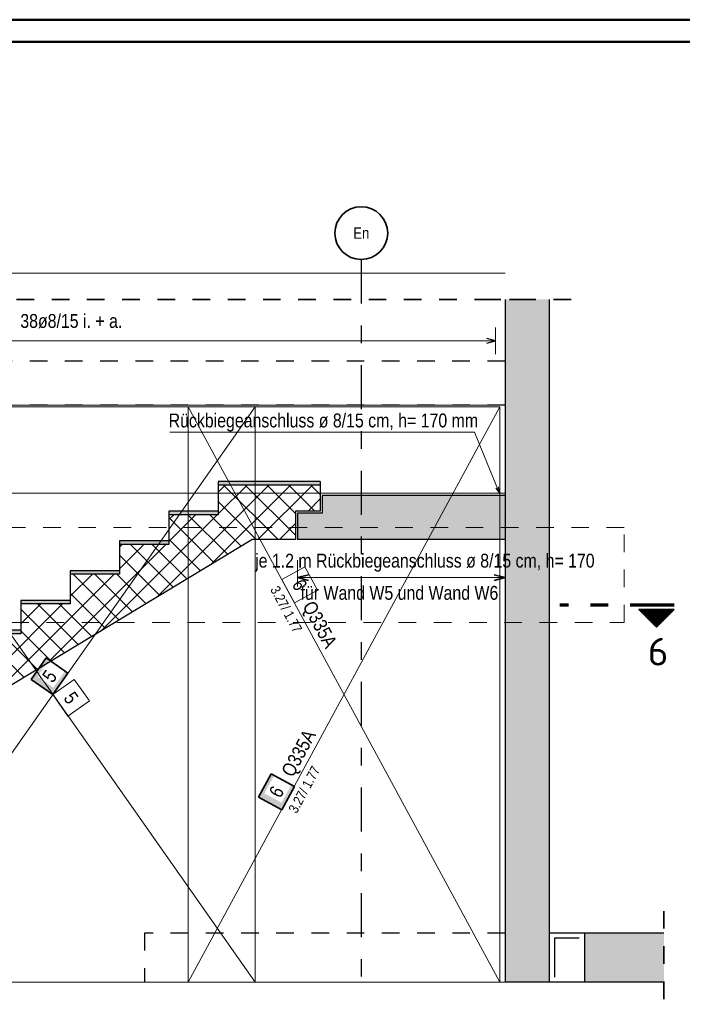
# Model space of a CAD drawing. Header units: millimetres. Extents: x 0 to 44.7, y 0 to 21.
# Tile 16 of 19: x 30.3 to 34.1, y 15.4 to 21. Entities that reach past the tile are written whole.
import ezdxf
from ezdxf.enums import TextEntityAlignment as Align

# ---------------------------------------------------------------- set-up
doc = ezdxf.new("R2010")
doc.units = ezdxf.units.MM
doc.linetypes.add('DASHDOTX2', pattern=[2, 1, -0.5, 0, -0.5])
doc.linetypes.add('HIDDEN', pattern=[0.375, 0.25, -0.125])
doc.layers.add('Achsen', color=7, linetype='Continuous', lineweight=20)
doc.layers.add('Grundebene', color=7, linetype='Continuous', lineweight=20)
doc.styles.add('Arial Narrow', font='ARIALN.TTF')
doc.styles.add('isocp', font='isocp', dxfattribs={"width": 1.1})
doc.linetypes.add('STRAKON_Linetype_13', pattern='A,15,[130,ltypeshp.shx,S=1.875,R=-30,X=0,Y=0],-1.875,[130,ltypeshp.shx,S=1.875,R=-30,X=0,Y=0]', length=16.875)

msp = doc.modelspace()

# ---------------------------------------------------------------- hatches: boundary and pattern name
at = {"lineweight": 50}
h = msp.add_hatch(dxfattribs=at)
h.set_pattern_fill('Mau', color=4, scale=0.01, angle=270, style=0, pattern_type=2)
h.set_pattern_definition([(270, (0, 0), (0.01, -2e-18), [])])
h.paths.add_polyline_path([(33.847158, 17.673106), (33.947158, 17.573106), (34.047158, 17.673106)])
at = {"lineweight": 35, "true_color": 0xffffff}
for points in [[(30.481494, 17.398726), (30.395198, 17.276036), (30.517888, 17.18974), (30.604184, 17.31243)], [(31.758274, 16.739054), (31.68688, 16.607134), (31.8188, 16.53574), (31.890194, 16.667659)]]:
    msp.add_hatch(color=7, dxfattribs=at).paths.add_polyline_path(points)
at = {"layer": 'Grundebene', "lineweight": 50, "true_color": 0xd7ffd7}
for points in [[(33.087499, 19.084732), (33.337499, 19.084732), (33.337499, 19.435027), (33.087499, 19.435027)], [(33.087599, 18.834738), (33.337599, 18.834738), (33.337599, 19.084738), (33.087599, 19.084738)], [(33.087599, 15.834738), (33.337599, 15.834738), (33.337599, 18.834738), (33.087599, 18.834738)], [(33.087599, 15.554738), (33.337599, 15.554738), (33.337599, 15.834738), (33.087599, 15.834738)], [(33.537552, 15.554738), (33.989492, 15.554738), (33.989492, 15.834738), (33.537552, 15.834738)]]:
    msp.add_hatch(color=254, dxfattribs=at).paths.add_polyline_path(points)
at = {"layer": 'Grundebene', "lineweight": 13}
h = msp.add_hatch(dxfattribs=at)
h.set_pattern_fill('FT', color=6, scale=0.01, angle=45, style=0, pattern_type=2)
h.set_pattern_definition([(45, (0, 0), (-0.06187184, 0.06187184), []), (135, (0, 0), (-0.06187184, -0.06187184), [])])
h.paths.add_polyline_path([(31.897499, 18.232764), (32.037499, 18.232764), (32.037499, 18.380764), (31.457499, 18.380764), (31.457499, 18.211764), (31.177499, 18.211764), (31.177499, 18.042764), (30.897499, 18.042764), (30.897499, 17.873764), (30.617499, 17.873764), (30.617499, 17.704764), (30.337499, 17.704764), (30.337499, 17.535764), (30.057499, 17.535764), (30.057499, 17.366764), (29.777499, 17.366764), (29.777499, 17.197764), (29.497499, 17.197764), (29.497499, 17.028764), (29.217499, 17.028764), (29.217499, 16.859764), (28.937499, 16.859764), (28.937499, 16.690764), (28.657499, 16.690764), (28.657499, 16.521764), (28.377499, 16.521764), (28.377499, 16.352764), (28.097499, 16.352764), (28.097499, 16.183764), (27.817499, 16.183764), (27.817499, 16.014764), (27.197499, 16.014764), (27.197499, 15.716764), (27.337499, 15.716764), (27.337499, 15.554764), (27.481113, 15.554764), (31.649634, 18.070764), (31.897499, 18.070764)])
at = {"layer": 'Grundebene', "lineweight": 50, "true_color": 0xffbf80}
for points in [[(32.037499, 18.380764), (32.037499, 18.400764), (31.457499, 18.400764), (31.457499, 18.380764)], [(31.457499, 18.211764), (31.457499, 18.231764), (31.177499, 18.231764), (31.177499, 18.211764)], [(31.177499, 18.042764), (31.177499, 18.062764), (30.897499, 18.062764), (30.897499, 18.042764)], [(30.897499, 17.873764), (30.897499, 17.893764), (30.617499, 17.893764), (30.617499, 17.873764)], [(30.617499, 17.704764), (30.617499, 17.724764), (30.337499, 17.724764), (30.337499, 17.704764)], [(30.337499, 17.535764), (30.337499, 17.555764), (30.057499, 17.555764), (30.057499, 17.535764)]]:
    msp.add_hatch(color=31, dxfattribs=at).paths.add_polyline_path(points)
at = {"layer": 'Grundebene', "lineweight": 13, "true_color": 0xd7ffd7}
msp.add_hatch(color=254, dxfattribs=at).paths.add_polyline_path([(31.907499, 18.070764), (33.087499, 18.070764), (33.087499, 18.320764), (32.047499, 18.320764), (32.047499, 18.220764), (31.907499, 18.220764)])

# ---------------------------------------------------------------- linework, layer by layer
at = {"color": 4, "linetype": 'Continuous', "lineweight": 50}
for p, q in [((43.75, 21.025), (0, 21.025)), ((43.625, 20.9), (0.5, 20.9))]:
    msp.add_line(p, q, dxfattribs=at)
at = {"color": 9, "linetype": 'Continuous', "lineweight": 0}
for p, q in [((33.087499, 19.584732), (27.417889, 19.584732)), ((31.667886, 18.824737), (29.367889, 18.824737)), ((33.057598, 18.824734), (31.287886, 18.824734)), ((31.287886, 18.824734), (31.287886, 15.554738)), ((31.667886, 15.554742), (31.667886, 18.824737)), ((33.057598, 15.554738), (33.057598, 18.824734)), ((33.087599, 18.334738), (27.417889, 18.334738)), ((31.950719, 17.915131), (31.818799, 17.843736)), ((32.022114, 17.783211), (31.950719, 17.915131)), ((31.818799, 17.843736), (31.890194, 17.711816)), ((31.890194, 17.711816), (32.022114, 17.783211)), ((30.726873, 17.153346), (30.640577, 17.276037)), ((30.517886, 17.189741), (30.604182, 17.06705)), ((30.604182, 17.06705), (30.726873, 17.153346)), ((29.367889, 15.554742), (31.667886, 15.554742)), ((31.287886, 15.554738), (33.057598, 15.554738)), ((31.287886, 15.554738), (31.287886, 15.554738))]:
    msp.add_line(p, q, dxfattribs=at)
at = {"color": 2, "linetype": 'HIDDEN', "lineweight": 35, "ltscale": 0.25}
for p, q in [((33.212499, 19.435027), (27.292911, 19.435027)), ((33.462499, 19.435027), (32.962499, 19.435027)), ((33.989492, 15.959738), (33.989492, 15.429738))]:
    msp.add_line(p, q, dxfattribs=at)
at = {"color": 5, "linetype": 'Continuous', "lineweight": 18}
for p, q in [((33.033596, 19.125), (33.033596, 19.275)), ((27.471889, 19.2), (33.033596, 19.2)), ((31.18214, 18.680971), (32.913527, 18.680971)), ((32.913527, 18.680971), (33.053848, 18.338978)), ((33.053848, 18.338978), (33.035023, 18.363681)), ((33.049897, 18.369784), (33.053848, 18.338978))]:
    msp.add_line(p, q, dxfattribs=at)
at = {"color": 3, "linetype": 'Continuous', "lineweight": 25}
for p, q in [((33.033596, 19.2), (32.983596, 19.213397)), ((32.983596, 19.186603), (33.033596, 19.2)), ((33.537552, 15.834738), (33.337599, 15.834738)), ((33.537552, 15.554738), (33.337599, 15.554738))]:
    msp.add_line(p, q, dxfattribs=at)
at = {"color": 3, "linetype": 'HIDDEN', "lineweight": 25, "ltscale": 0.25}
for p, q in [((33.087499, 19.084732), (28.574941, 19.084732)), ((33.087599, 18.834738), (28.574941, 18.834738)), ((33.087599, 15.834738), (31.040098, 15.834738)), ((31.040098, 15.834738), (31.040098, 15.554738))]:
    msp.add_line(p, q, dxfattribs=at)
at = {"color": 6, "linetype": 'STRAKON_Linetype_13', "lineweight": 13, "ltscale": 0.01}
for p, q in [((33.087599, 18.834738), (27.522499, 18.834738)), ((33.087599, 15.554738), (27.481113, 15.554738))]:
    msp.add_line(p, q, dxfattribs=at)
at = {"color": 7, "linetype": 'Continuous', "lineweight": 18}
for p, q in [((31.667886, 18.824736), (29.367889, 18.824736)), ((29.367889, 15.554741), (31.667886, 18.824736)), ((33.057598, 18.824738), (31.287886, 18.824738)), ((31.287886, 18.824738), (31.287886, 15.554741)), ((33.057598, 18.824738), (31.287886, 15.554741)), ((31.667886, 15.554741), (31.667886, 18.824736)), ((33.057598, 15.554741), (33.057598, 18.824738)), ((29.367889, 15.554741), (31.667886, 15.554741)), ((31.287886, 15.554741), (33.057598, 15.554741)), ((31.287886, 15.554741), (31.287886, 15.554741))]:
    msp.add_line(p, q, dxfattribs=at)
at = {"color": 9, "linetype": 'HIDDEN', "lineweight": 0, "ltscale": 0.25}
for p, q in [((33.763513, 18.13951), (25.682713, 18.13951)), ((33.763513, 17.599839), (33.763513, 18.13951)), ((25.682713, 17.599839), (33.763513, 17.599839))]:
    msp.add_line(p, q, dxfattribs=at)
at = {"color": 6, "linetype": 'Continuous', "lineweight": 13}
for p, q in [((31.907486, 17.954362), (31.907486, 17.804362)), ((33.087496, 17.804362), (33.087496, 17.954362)), ((31.907486, 17.854362), (33.087496, 17.854362))]:
    msp.add_line(p, q, dxfattribs=at)
at = {"color": 2, "linetype": 'Continuous', "lineweight": 35}
for p, q in [((31.969986, 17.871109), (31.907486, 17.854362)), ((31.907486, 17.854362), (31.969986, 17.837615)), ((33.087496, 17.854362), (33.024996, 17.871109)), ((33.024996, 17.837615), (33.087496, 17.854362)), ((34.047158, 17.673106), (33.847158, 17.673106)), ((33.947158, 17.573106), (33.847158, 17.673106)), ((34.047158, 17.673106), (33.947158, 17.573106)), ((30.481494, 17.398726), (30.395198, 17.276036)), ((30.604184, 17.31243), (30.481494, 17.398726)), ((30.517888, 17.18974), (30.604184, 17.31243)), ((30.395198, 17.276036), (30.517888, 17.18974)), ((31.758274, 16.739054), (31.68688, 16.607134)), ((31.890194, 16.667659), (31.758274, 16.739054)), ((31.8188, 16.53574), (31.890194, 16.667659)), ((31.68688, 16.607134), (31.8188, 16.53574))]:
    msp.add_line(p, q, dxfattribs=at)
at = {"color": 1, "linetype": 'DASHDOTX2', "lineweight": 70, "ltscale": 0.25}
msp.add_line((34.047158, 17.698106), (33.397158, 17.698106), dxfattribs=at)
at = {"color": 9, "linetype": 'Continuous', "lineweight": 0}
for centre in [(31.907486, 18.204737), (33.087496, 18.204737)]:
    msp.add_circle(centre, 0.00111, dxfattribs=at)
at = {"layer": 'Achsen', "color": 3, "linetype": 'DASHDOTX2', "lineweight": 25, "ltscale": 0.25}
msp.add_line((32.270259, 19.662206), (32.270259, 15.472693), dxfattribs=at)
at = {"layer": 'Achsen', "color": 3, "linetype": 'Continuous', "lineweight": 25}
for p, q in [((33.367599, 15.804738), (33.367599, 15.584738)), ((33.507552, 15.804732), (33.367599, 15.804732))]:
    msp.add_line(p, q, dxfattribs=at)
at = {"layer": 'Achsen', "color": 2, "linetype": 'Continuous', "lineweight": 35}
msp.add_circle((32.270259, 19.812206), 0.15, dxfattribs=at)
at = {"layer": 'Grundebene', "color": 3, "linetype": 'Continuous', "lineweight": 25}
for p, q in [((33.087499, 19.435027), (33.087499, 19.084732)), ((33.337499, 19.435027), (33.337499, 19.084732)), ((33.087599, 19.084732), (33.087499, 19.084732)), ((33.087599, 19.084738), (33.087599, 18.834738)), ((33.337599, 19.084732), (33.337499, 19.084732)), ((33.337599, 19.084738), (33.337599, 18.834738)), ((33.087599, 18.834738), (33.087599, 15.834738)), ((33.337599, 18.834738), (33.337599, 15.834738)), ((32.037499, 18.400764), (31.457499, 18.400764)), ((31.457499, 18.400764), (31.457499, 18.380764)), ((32.037499, 18.380764), (31.457499, 18.380764)), ((31.457499, 18.380764), (31.457499, 18.211764)), ((32.037499, 18.400764), (32.037499, 18.380764)), ((32.037499, 18.380764), (32.037499, 18.232764)), ((33.087499, 18.320764), (32.047499, 18.320764)), ((32.047499, 18.320764), (32.047499, 18.220764)), ((33.087499, 18.320764), (33.087499, 18.070764)), ((31.457499, 18.231764), (31.177499, 18.231764)), ((31.177499, 18.231764), (31.177499, 18.211764)), ((31.457499, 18.211764), (31.177499, 18.211764)), ((31.177499, 18.211764), (31.177499, 18.042764)), ((32.037499, 18.232764), (31.897499, 18.232764)), ((31.897499, 18.232764), (31.897499, 18.070764)), ((32.047499, 18.220764), (31.907499, 18.220764)), ((31.907499, 18.220764), (31.907499, 18.070764)), ((31.177499, 18.062764), (30.897499, 18.062764)), ((30.897499, 18.062764), (30.897499, 18.042764)), ((31.177499, 18.042764), (30.897499, 18.042764)), ((30.897499, 18.042764), (30.897499, 17.873764)), ((31.897499, 18.070764), (31.649634, 18.070764)), ((33.087499, 18.070764), (31.907499, 18.070764)), ((30.897499, 17.893764), (30.617499, 17.893764)), ((30.617499, 17.893764), (30.617499, 17.873764)), ((30.897499, 17.873764), (30.617499, 17.873764)), ((30.617499, 17.873764), (30.617499, 17.704764)), ((30.617499, 17.724764), (30.337499, 17.724764)), ((30.337499, 17.724764), (30.337499, 17.704764)), ((30.617499, 17.704764), (30.337499, 17.704764)), ((30.337499, 17.704764), (30.337499, 17.535764)), ((30.337499, 17.555764), (30.057499, 17.555764)), ((30.337499, 17.535764), (30.057499, 17.535764)), ((33.087599, 15.834738), (33.087599, 15.554738)), ((33.337599, 15.834738), (33.337599, 15.554738)), ((33.989492, 15.834738), (33.537552, 15.834738)), ((33.537552, 15.834738), (33.537552, 15.554738)), ((33.337599, 15.554738), (33.087599, 15.554738)), ((33.989492, 15.554738), (33.537552, 15.554738))]:
    msp.add_line(p, q, dxfattribs=at)

# ---------------------------------------------------------------- texts
at = {"color": 2, "lineweight": 35, "style": 'Arial Narrow'}
for s, p in [('Rückbiegeanschluss ø 8/15 cm, h= 170 mm', (31.17626, 18.708259)), ('je 1.2 m Rückbiegeanschluss ø 8/15 cm, h= 170', (31.667382, 17.911434)), ('     für Wand W5 und Wand W6', (31.800101, 17.728517))]:
    msp.add_text(s, height=0.07875, dxfattribs=at).set_placement(p)
at = {"color": 2, "lineweight": 35, "style": 'isocp', "width": 1.15}
msp.add_text('6', height=0.1575, dxfattribs=at).set_placement((33.956285, 17.354906), align=Align.CENTER)
at = {"color": 2, "lineweight": 35, "insert": (30.33385, 19.352347), "char_height": 0.07875, "attachment_point": 1, "line_spacing_factor": 0.9, "style": 'Arial Narrow', "bg_fill": 3, "box_fill_scale": 1.2, "bg_fill_color": 256, "bg_fill_true_color": 13158600, "bg_fill_transparency": 0}
msp.add_mtext('38ø8/15 i. + a.', dxfattribs=at)
at = {"color": 9, "lineweight": 0, "attachment_point": 1, "line_spacing_factor": 0.9, "style": 'Arial Narrow'}
for s, insert, char_height, rotation in [(' 3.27/ 1.77', (31.792416, 17.829457), 0.05625, 298.422113), ('6', (31.943279, 17.854031), 0.07875, 298.422113), ('Q335A', (32.003684, 17.730597), 0.07875, 298.422113), ('5', (30.640315, 17.214486), 0.07875, 305.121182)]:
    msp.add_mtext(s, dxfattribs=dict(at, insert=insert, char_height=char_height, rotation=rotation))
at = {"layer": 'Achsen', "color": 3, "lineweight": 25, "style": 'Arial Narrow'}
msp.add_text('En', height=0.065, dxfattribs=at).set_placement((32.270259, 19.812206), align=Align.MIDDLE_CENTER)

# ---------------------------------------------------------------- next in the draw order: texts
at = {"color": 2, "lineweight": 35, "char_height": 0.07875, "attachment_point": 1, "line_spacing_factor": 0.9, "style": 'Arial Narrow', "bg_fill": 3, "box_fill_scale": 1.2, "bg_fill_color": 256, "bg_fill_true_color": 13158600, "bg_fill_transparency": 0}
for s, insert, rotation in [('5', (30.453213, 17.296596), 54.878818), ('Q335A', (31.812401, 16.7524), 61.577887), ('6', (31.742101, 16.634322), 61.577887)]:
    msp.add_mtext(s, dxfattribs=dict(at, insert=insert, rotation=rotation))

# ---------------------------------------------------------------- next in the draw order: linework, layer by layer
at = {"color": 9, "linetype": 'Continuous', "lineweight": 0}
for p, q in [((31.667886, 15.554742), (29.367889, 18.824737)), ((30.640577, 17.276037), (30.517886, 17.189741))]:
    msp.add_line(p, q, dxfattribs=at)
at = {"layer": 'Grundebene', "color": 3, "linetype": 'Continuous', "lineweight": 25}
msp.add_line((27.481113, 15.554764), (31.649634, 18.070764), dxfattribs=at)

# ---------------------------------------------------------------- next in the draw order: texts
at = {"color": 2, "lineweight": 35, "insert": (31.845184, 16.521461), "char_height": 0.05625, "attachment_point": 1, "rotation": 61.577887, "line_spacing_factor": 0.9, "style": 'Arial Narrow', "bg_fill": 3, "box_fill_scale": 1.2, "bg_fill_color": 256, "bg_fill_true_color": 13158600, "bg_fill_transparency": 0}
msp.add_mtext(' 3.27/ 1.77', dxfattribs=at)

# ---------------------------------------------------------------- next in the draw order: linework, layer by layer
at = {"color": 9, "linetype": 'Continuous', "lineweight": 0}
msp.add_line((31.287886, 18.824734), (33.057598, 15.554738), dxfattribs=at)

doc.saveas('drawing.dxf')
